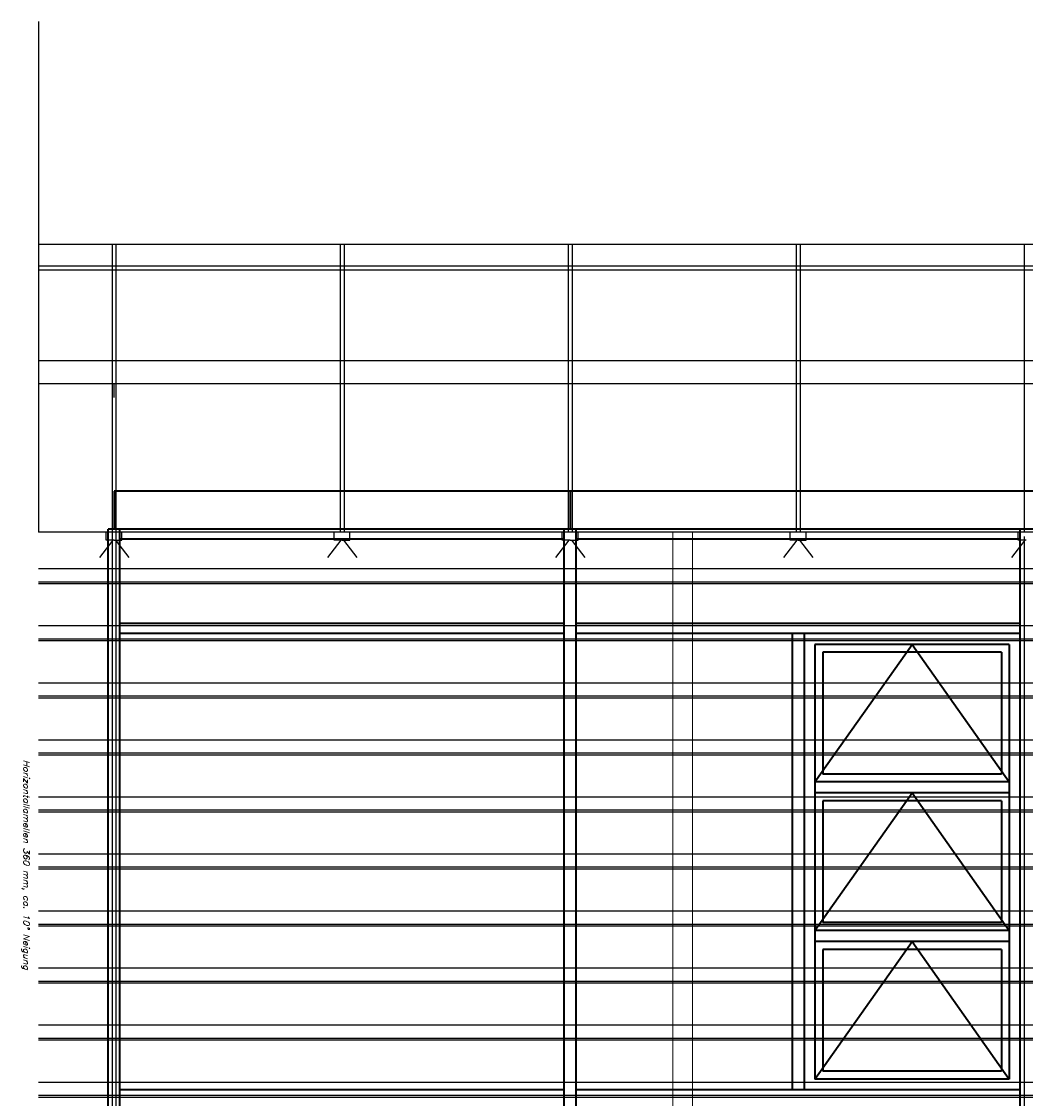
# Model space of a CAD drawing. Header units: millimetres. Extents: x -74 to 79, y 0 to 54.
# Tile 51 of 164: x -47.49 to -42.42, y 12.09 to 17.52. Entities that reach past the tile are written whole.
import ezdxf

# ---------------------------------------------------------------- set-up
doc = ezdxf.new("R2010")
doc.units = ezdxf.units.MM
for name, color, linetype, lineweight in [('01_NeubauBemaßung', 7, 'Continuous', 20), ('2-0', 7, 'Continuous', 20), ('Alu-0.5', 7, 'Continuous', 20), ('Arktura_Atmosphera_Standard_Rise$Boundary', 7, 'Continuous', 20), ('Arktura_Atmosphera_Standard_Rise$Ribs', 7, 'Continuous', 20), ('Bemaßung 1_100', 7, 'Continuous', 20)]:
    doc.layers.add(name, color=color, linetype=linetype, lineweight=lineweight)
doc.styles.add('Italic', font='Italic', dxfattribs={"width": 1.15})

msp = doc.modelspace()

# ---------------------------------------------------------------- linework, layer by layer
at = {"layer": '01_NeubauBemaßung', "color": 3, "linetype": 'Continuous', "lineweight": 25}
for p, q in [((-47.3994419, 16.3976138), (-39.3587342, 16.3976138)), ((-47.3994419, 16.2882991), (-39.3587342, 16.2882991)), ((-47.3994419, 16.2682995), (-39.3587342, 16.2682995)), ((-47.3994419, 15.8119826), (-39.3587342, 15.8119826)), ((-47.3994419, 15.6953544), (-39.3587342, 15.6953544))]:
    msp.add_line(p, q, dxfattribs=at)
at = {"layer": 'Alu-0.5', "color": 3, "linetype": 'Continuous', "lineweight": 25}
for p, q in [((-47.029341, 16.3976138), (-47.029341, 14.946865)), ((-47.009341, 16.3976138), (-47.009341, 14.946865)), ((-45.879341, 16.3976138), (-45.879341, 14.946865)), ((-45.859341, 16.3976138), (-45.859341, 14.946865)), ((-44.729341, 16.3976138), (-44.729341, 14.946865)), ((-44.709341, 16.3976138), (-44.709341, 14.946865)), ((-43.579341, 16.3976138), (-43.579341, 14.946865)), ((-43.559341, 16.3976138), (-43.559341, 14.946865)), ((-42.429341, 16.3976138), (-42.429341, 14.946865)), ((-39.3587342, 14.946865), (-47.3994419, 14.946865))]:
    msp.add_line(p, q, dxfattribs=at)
at = {"layer": 'Alu-0.5', "color": 7, "linetype": 'Continuous', "lineweight": 18}
for p, q in [((-44.201554, 14.946865), (-44.201554, 9.5429488)), ((-44.101554, 14.946865), (-44.101554, 9.5429488))]:
    msp.add_line(p, q, dxfattribs=at)
at = {"layer": 'Arktura_Atmosphera_Standard_Rise$Boundary', "color": 2, "linetype": 'Continuous', "lineweight": 35}
for p, q in [((-47.019341, 15.1530409), (-47.019341, 14.960874)), ((-44.719341, 15.1530409), (-44.719341, 14.960874))]:
    msp.add_line(p, q, dxfattribs=at)
at = {"layer": 'Arktura_Atmosphera_Standard_Rise$Ribs', "color": 3, "linetype": 'Continuous', "lineweight": 25}
msp.add_line((-47.019341, 15.6248681), (-47.019341, 15.6973621), dxfattribs=at)
at = {"layer": 'Arktura_Atmosphera_Standard_Rise$Ribs', "color": 2, "linetype": 'Continuous', "lineweight": 35}
for p, q in [((-47.049341, 9.4848552), (-47.049341, 14.960874)), ((-33.189341, 14.960874), (-47.049341, 14.960874)), ((-46.989341, 9.4848552), (-46.989341, 14.960874)), ((-44.749341, 9.4848552), (-44.749341, 14.960874)), ((-44.689341, 9.4848552), (-44.689341, 14.960874)), ((-42.449341, 9.4848552), (-42.449341, 14.960874)), ((-44.749341, 14.910874), (-46.989341, 14.910874)), ((-42.449341, 14.910874), (-44.689341, 14.910874)), ((-44.749341, 14.485874), (-46.989341, 14.485874)), ((-42.449341, 14.485874), (-44.689341, 14.485874)), ((-44.749341, 14.435874), (-46.989341, 14.435874)), ((-42.449341, 14.435874), (-44.689341, 14.435874)), ((-43.599341, 14.435874), (-43.599341, 12.1348532)), ((-43.539341, 14.435874), (-43.539341, 12.1348532)), ((-43.484341, 14.380874), (-43.484341, 12.1898532)), ((-42.504341, 14.380874), (-43.484341, 14.380874)), ((-43.484341, 13.6872004), (-42.994341, 14.380874)), ((-42.544341, 14.340874), (-43.444341, 14.340874)), ((-43.444341, 14.340874), (-43.444341, 13.7272004)), ((-42.994341, 14.380874), (-42.504341, 13.6872004)), ((-42.544341, 14.340874), (-42.544341, 13.7272004)), ((-42.504341, 14.380874), (-42.504341, 12.1898532)), ((-42.504341, 13.6872004), (-43.484341, 13.6872004)), ((-42.544341, 13.7272004), (-43.444341, 13.7272004)), ((-42.504341, 13.6322004), (-43.484341, 13.6322004)), ((-43.484341, 12.9385268), (-42.994341, 13.6322004)), ((-42.994341, 13.6322004), (-42.504341, 12.9385268)), ((-42.544341, 13.5922004), (-43.444341, 13.5922004)), ((-43.444341, 13.5922004), (-43.444341, 12.9785268)), ((-42.544341, 13.5922004), (-42.544341, 12.9785268)), ((-42.544341, 12.9785268), (-43.444341, 12.9785268)), ((-42.504341, 12.9385268), (-43.484341, 12.9385268)), ((-42.504341, 12.8835268), (-43.484341, 12.8835268)), ((-43.484341, 12.1898532), (-42.994341, 12.8835268)), ((-42.994341, 12.8835268), (-42.504341, 12.1898532)), ((-42.544341, 12.8435268), (-43.444341, 12.8435268)), ((-43.444341, 12.8435268), (-43.444341, 12.2298532)), ((-42.544341, 12.8435268), (-42.544341, 12.2298532)), ((-42.544341, 12.2298532), (-43.444341, 12.2298532)), ((-42.504341, 12.1898532), (-43.484341, 12.1898532)), ((-44.749341, 12.1348532), (-46.989341, 12.1348532)), ((-42.449341, 12.1348532), (-44.689341, 12.1348532))]:
    msp.add_line(p, q, dxfattribs=at)
at = {"layer": 'Bemaßung 1_100', "color": 3, "linetype": 'Continuous', "lineweight": 25}
for p, q in [((-47.3994419, 17.5201328), (-47.3994419, 14.946865)), ((-47.059341, 14.906865), (-47.059341, 14.9475755)), ((-47.029341, 14.946865), (-47.029341, 9.2698552)), ((-47.009341, 14.946865), (-47.029341, 14.946865)), ((-47.009341, 14.946865), (-47.009341, 9.2698552)), ((-46.979341, 14.906865), (-46.979341, 14.946865)), ((-45.909341, 14.906865), (-45.909341, 14.9475755)), ((-45.829341, 14.906865), (-45.829341, 14.946865)), ((-44.759341, 14.906865), (-44.759341, 14.9475755)), ((-44.679341, 14.906865), (-44.679341, 14.946865)), ((-43.609341, 14.906865), (-43.609341, 14.9475755)), ((-43.529341, 14.906865), (-43.529341, 14.946865)), ((-42.459341, 14.906865), (-42.459341, 14.9475755)), ((-47.0260825, 14.906865), (-47.093304, 14.8189004)), ((-47.019341, 14.906865), (-47.059341, 14.906865)), ((-47.019341, 14.906865), (-46.979341, 14.906865)), ((-47.0125995, 14.906865), (-46.945378, 14.8189004)), ((-45.8760825, 14.906865), (-45.943304, 14.8189004)), ((-45.869341, 14.906865), (-45.909341, 14.906865)), ((-45.869341, 14.906865), (-45.829341, 14.906865)), ((-45.8625995, 14.906865), (-45.795378, 14.8189004)), ((-44.7260825, 14.906865), (-44.793304, 14.8189004)), ((-44.719341, 14.906865), (-44.759341, 14.906865)), ((-44.719341, 14.906865), (-44.679341, 14.906865)), ((-44.7125995, 14.906865), (-44.645378, 14.8189004)), ((-43.5760825, 14.906865), (-43.643304, 14.8189004)), ((-43.569341, 14.906865), (-43.609341, 14.906865)), ((-43.569341, 14.906865), (-43.529341, 14.906865)), ((-43.5625995, 14.906865), (-43.495378, 14.8189004)), ((-42.4260825, 14.906865), (-42.493304, 14.8189004)), ((-42.419341, 14.906865), (-42.459341, 14.906865)), ((-42.429341, 14.9248678), (-42.429341, 9.4848552)), ((-47.3994419, 14.7628314), (-39.3554861, 14.7628314)), ((-47.3994419, 14.696545), (-39.3554861, 14.696545)), ((-47.3994419, 14.6872563), (-39.3554861, 14.6872563)), ((-47.3994419, 14.4752936), (-39.3554861, 14.4752936)), ((-47.3994419, 14.4090072), (-39.3554861, 14.4090072)), ((-47.3994419, 14.3997185), (-39.3554861, 14.3997185)), ((-47.3994419, 14.1877559), (-39.3554861, 14.1877559)), ((-47.3994419, 14.1214695), (-39.3554861, 14.1214695)), ((-47.3994419, 14.1121807), (-39.3554861, 14.1121807)), ((-47.3994419, 13.9002181), (-39.3554861, 13.9002181)), ((-47.3994419, 13.8339317), (-39.3554861, 13.8339317)), ((-47.3994419, 13.824643), (-39.3554861, 13.824643)), ((-47.3994419, 13.6126804), (-39.3554861, 13.6126804)), ((-47.3994419, 13.546394), (-39.3554861, 13.546394)), ((-47.3994419, 13.5371052), (-39.3554861, 13.5371052)), ((-47.3994419, 13.3251426), (-39.3554861, 13.3251426)), ((-47.3994419, 13.2588562), (-39.3554861, 13.2588562)), ((-47.3994419, 13.2495675), (-39.3554861, 13.2495675)), ((-47.3994419, 13.0376048), (-39.3554861, 13.0376048)), ((-47.3994419, 12.9713184), (-39.3554861, 12.9713184)), ((-47.3994419, 12.9620297), (-39.3554861, 12.9620297)), ((-47.3994419, 12.7500671), (-39.3554861, 12.7500671)), ((-47.3994419, 12.6837807), (-39.3554861, 12.6837807)), ((-47.3994419, 12.674492), (-39.3554861, 12.674492)), ((-47.3994419, 12.4625293), (-39.3554861, 12.4625293)), ((-47.3994419, 12.3962429), (-39.3554861, 12.3962429)), ((-47.3994419, 12.3869542), (-39.3554861, 12.3869542)), ((-47.3994419, 12.1749916), (-39.3554861, 12.1749916)), ((-47.3994419, 12.1087052), (-39.3554861, 12.1087052)), ((-47.3994419, 12.0994164), (-39.3554861, 12.0994164))]:
    msp.add_line(p, q, dxfattribs=at)
at = {"layer": 'Bemaßung 1_100', "color": 2, "linetype": 'Continuous', "lineweight": 35}
msp.add_line((-33.219341, 15.1530409), (-47.019341, 15.1530409), dxfattribs=at)

# ---------------------------------------------------------------- texts
at = {"layer": '2-0', "color": 1, "lineweight": 70, "style": 'Italic', "width": 1.15}
msp.add_text('Horizontallamellen 360 mm, ca. 10° Neigung', height=0.03, rotation=270, dxfattribs=at).set_placement((-47.4755205, 13.800317))

doc.saveas('drawing.dxf')
